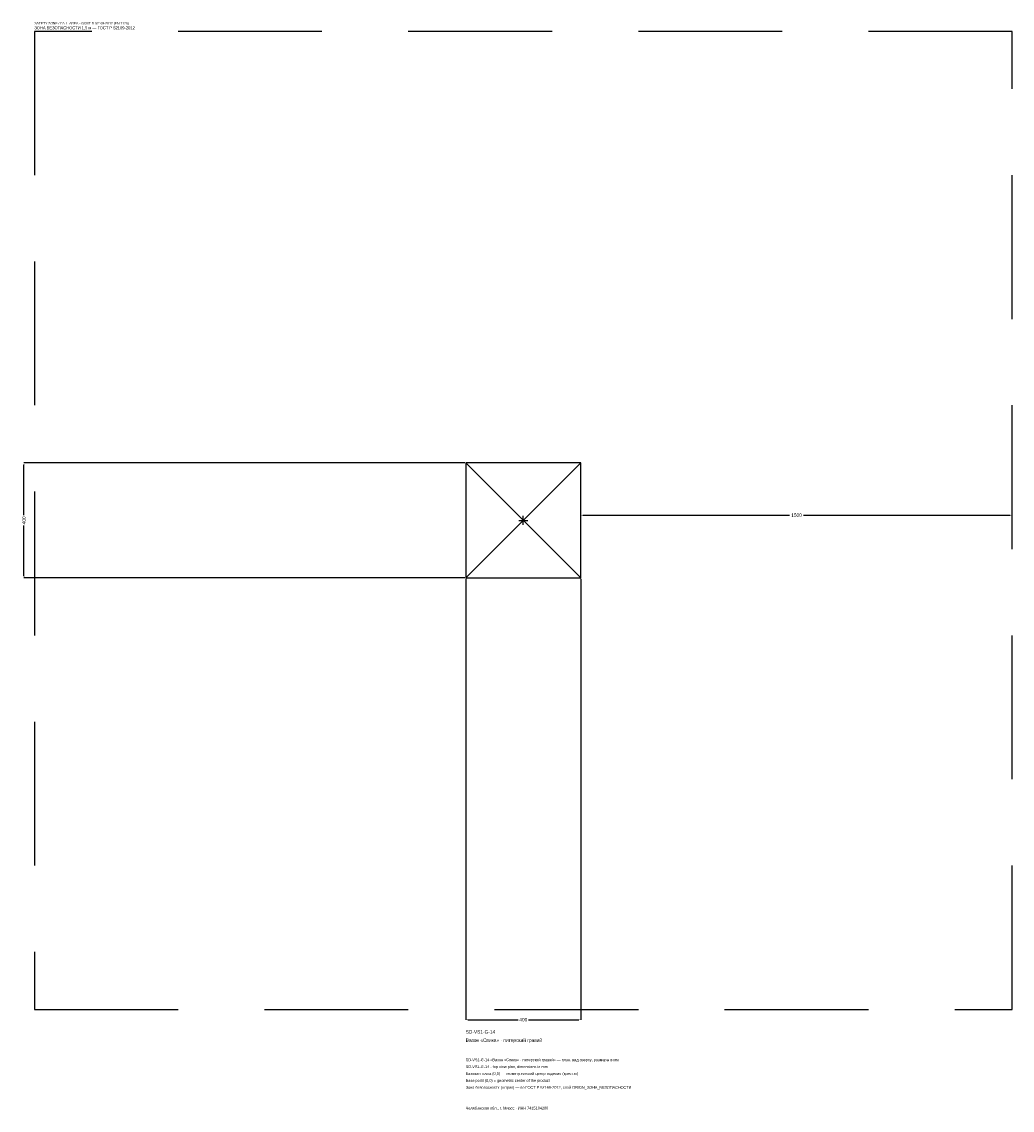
# Model space of a CAD drawing. Header units: metres. Extents: x -1744 to 1700, y -2050 to 1733.
import ezdxf

# ---------------------------------------------------------------- set-up
doc = ezdxf.new("R2010")
doc.units = ezdxf.units.M
doc.linetypes.add('DASHED', pattern=[800, 500, -300])
for name, color, linetype in [('ЗСК_ДАННЫЕ', 3, 'Continuous'), ('ЗСК_ЗОНА_БЕЗОПАСНОСТИ', 1, 'Continuous'), ('ЗСК_КОНТУР', 7, 'Continuous'), ('ЗСК_РАЗМЕРЫ', 8, 'Continuous')]:
    doc.layers.add(name, color=color, linetype=linetype)
doc.dimstyles.new('ORION', dxfattribs={"dimtxt": 12, "dimasz": 7.2, "dimexe": 1.25, "dimexo": 3.6, "dimtad": 1, "dimdec": 0, "dimcen": 2.5, "dimazin": 3, "dimtfac": 1, "dimtmove": 0, "dimatfit": 3})

# ---------------------------------------------------------------- blocks, each defined once
blk = doc.blocks.new('_CLOSEDFILLED')
at = {"color": 0, "linetype": 'BYBLOCK'}
blk.add_solid([(-1, 0.16), (0, 0), (-1, -0.16)], dxfattribs=at)
blk = doc.blocks.new('*D1')
for p, q in [((-200, -203.6), (-200, -1736)), ((200, -203.6), (200, -1736)), ((-192.8, -1736), (-18, -1736)), ((18, -1736), (192.8, -1736))]:
    blk.add_line(p, q)
at = {"layer": 'Defpoints'}
for p in [(-200, -200), (200, -200), (-200, -1736)]:
    blk.add_point(p, dxfattribs=at)
at = {"layer": 'ЗСК_РАЗМЕРЫ', "xscale": 7.199999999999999, "yscale": 7.199999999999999, "rotation": 180}
blk.add_blockref('_CLOSEDFILLED', (-200, -1736), dxfattribs=at)
at = {"layer": 'ЗСК_РАЗМЕРЫ', "xscale": 7.199999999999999, "yscale": 7.199999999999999}
blk.add_blockref('_CLOSEDFILLED', (200, -1736), dxfattribs=at)
at = {"layer": 'ЗСК_РАЗМЕРЫ', "insert": (0, -1736), "char_height": 12, "attachment_point": 5}
blk.add_mtext('400', dxfattribs=at)
blk = doc.blocks.new('*D2')
for p, q in [((-203.6, 200), (-1736, 200)), ((-1736, 18), (-1736, 192.8)), ((-1736, -192.8), (-1736, -18)), ((-203.6, -200), (-1736, -200))]:
    blk.add_line(p, q)
at = {"layer": 'Defpoints'}
for p in [(-200, 200), (-1736, -200), (-200, -200)]:
    blk.add_point(p, dxfattribs=at)
at = {"layer": 'ЗСК_РАЗМЕРЫ', "xscale": 7.199999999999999, "yscale": 7.199999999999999}
for p, rotation in [((-1736, 200), 90), ((-1736, -200), 270)]:
    blk.add_blockref('_CLOSEDFILLED', p, dxfattribs=dict(at, rotation=rotation))
at = {"layer": 'ЗСК_РАЗМЕРЫ', "insert": (-1736, 0), "char_height": 12, "attachment_point": 5, "rotation": 90}
blk.add_mtext('400', dxfattribs=at)
blk = doc.blocks.new('*D3')
for p, q in [((200, 3.6), (200, 18)), ((207.2, 18), (926, 18)), ((974, 18), (1692.8, 18)), ((1700, 3.6), (1700, 18))]:
    blk.add_line(p, q)
at = {"layer": 'Defpoints'}
for p in [(200, 18), (200, 0), (1700, 0)]:
    blk.add_point(p, dxfattribs=at)
at = {"layer": 'ЗСК_РАЗМЕРЫ', "xscale": 7.199999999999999, "yscale": 7.199999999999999, "rotation": 180}
blk.add_blockref('_CLOSEDFILLED', (200, 18), dxfattribs=at)
at = {"layer": 'ЗСК_РАЗМЕРЫ', "xscale": 7.199999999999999, "yscale": 7.199999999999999}
blk.add_blockref('_CLOSEDFILLED', (1700, 18), dxfattribs=at)
at = {"layer": 'ЗСК_РАЗМЕРЫ', "insert": (950, 18), "char_height": 12, "attachment_point": 5}
blk.add_mtext('1500', dxfattribs=at)
blk = doc.blocks.new('ОРИОН SD-VS1-G-14 Вазон Спика · питерский гравий')
at = {"layer": 'ЗСК_ЗОНА_БЕЗОПАСНОСТИ', "linetype": 'DASHED'}
blk.add_lwpolyline([(-1700, -1700), (1700, -1700), (1700, 1700), (-1700, 1700)], close=True, dxfattribs=at)
at = {"layer": 'ЗСК_КОНТУР'}
for p, q in [((-200, -200), (200, 200)), ((-200, 200), (200, -200))]:
    blk.add_line(p, q, dxfattribs=at)
blk.add_lwpolyline([(-200, -200), (200, -200), (200, 200), (-200, 200)], close=True, dxfattribs=at)
at = {"layer": 'ЗСК_РАЗМЕРЫ'}
for p, q in [((-16, 0), (16, 0)), ((0, -16), (0, 16))]:
    blk.add_line(p, q, dxfattribs=at)
at = {"layer": 'ЗСК_ДАННЫЕ'}
for tag, p in [('АРТИКУЛ', (-200, -1784)), ('НАИМЕНОВАНИЕ', (-200, -1812.8))]:
    blk.add_attdef(tag, p, '', height=12, dxfattribs=at)
at = {"layer": 'ЗСК_ДАННЫЕ', "flags": 1}
for tag, p in [('ПРОИЗВОДИТЕЛЬ', (-200, -1841.6)), ('ТЕЛЕФОН', (-200, -1870.4)), ('САЙТ', (-200, -1928)), ('АДРЕС', (-200, -1956.8)), ('РЕКВИЗИТЫ', (-200, -1985.6)), ('ГАБАРИТЫ', (-200, -2014.4)), ('ЗОНА_БЕЗОПАСНОСТИ', (-200, -2043.2))]:
    blk.add_attdef(tag, p, '', height=12, dxfattribs=at)
at = {"layer": 'ЗСК_ЗОНА_БЕЗОПАСНОСТИ', "color": 1}
for s, height, p in [('SAFETY ZONE / FALL AREA - GOST R 52169-2012 (EN 1176)', 8.4, (-1700, 1724)), ('ЗОНА БЕЗОПАСНОСТИ 1,5 м — ГОСТ Р 52169-2012', 10.2, (-1700, 1707.2))]:
    blk.add_text(s, height=height, dxfattribs=at).set_placement(p)
at = {"layer": 'ЗСК_РАЗМЕРЫ'}
dim = blk.add_linear_dim(base=(-1736, -200), p1=(-200, -200), p2=(-200, 200), angle=90, dimstyle='ORION', dxfattribs=at)
dim.commit()
dim.dimension.update_dxf_attribs({"geometry": '*D2', "text_midpoint": (-1736, 0)})
for base, p1, p2, picture, middle in [((200, 18), (200, 0), (1700, 0), '*D3', (950, 18)), ((-200, -1736), (-200, -200), (200, -200), '*D1', (0, -1736))]:
    dim = blk.add_linear_dim(base=base, p1=p1, p2=p2, dimstyle='ORION', dxfattribs=at)
    dim.commit()
    dim.dimension.update_dxf_attribs({"geometry": picture, "text_midpoint": middle})

msp = doc.modelspace()

# ---------------------------------------------------------------- block references
msp.add_blockref('ОРИОН SD-VS1-G-14 Вазон Спика · питерский гравий', (0, 0)).add_auto_attribs({'АРТИКУЛ': 'SD-VS1-G-14', 'НАИМЕНОВАНИЕ': 'Вазон «Спика» · питерский гравий'})

# ---------------------------------------------------------------- texts
at = {"layer": 'ЗСК_ДАННЫЕ', "color": 3}
for s, p in [('SD-VS1-G-14 «Вазон «Спика» · питерский гравий» — план, вид сверху, размеры в мм', (-200, -1880)), ('SD-VS1-G-14 - top view plan, dimensions in mm', (-200, -1904)), ('Челябинская обл., г. Миасс · ИНН 7415104200', (-200, -2048))]:
    msp.add_text(s, height=9.6, dxfattribs=at).set_placement(p)
at = {"layer": 'ЗСК_ДАННЫЕ', "color": 7}
for s, p in [('Базовая точка (0,0) — геометрический центр изделия (крестик)', (-200, -1928)), ('Base point (0,0) = geometric center of the product', (-200, -1952))]:
    msp.add_text(s, height=9.6, dxfattribs=at).set_placement(p)
at = {"layer": 'ЗСК_ДАННЫЕ', "color": 1}
msp.add_text('Зона безопасности (штрих) — по ГОСТ Р 52169-2012, слой ORION_ЗОНА_БЕЗОПАСНОСТИ', height=9.6, dxfattribs=at).set_placement((-200, -1976))

doc.saveas('drawing.dxf')
